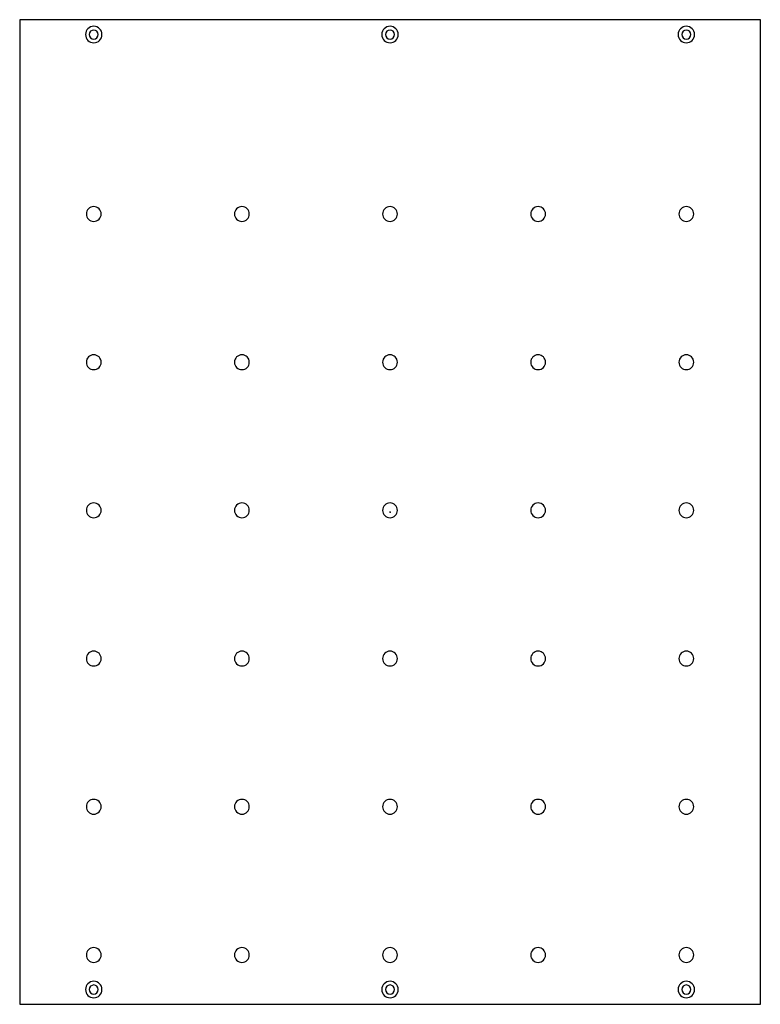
# Model space of a CAD drawing. Header units: millimetres. Extents: x 109 to 199, y 47 to 167.
import ezdxf

# ---------------------------------------------------------------- set-up
doc = ezdxf.new("R2010")
doc.units = ezdxf.units.MM
doc.header["$PDSIZE"] = -1

msp = doc.modelspace()

# ---------------------------------------------------------------- linework, layer by layer
at = {"color": 7, "linetype": 'Continuous', "lineweight": 25}
for p, q in [((108.6, 166.92), (108.6, 47.32)), ((198.6, 166.92), (108.6, 166.92)), ((198.6, 47.32), (198.6, 166.92)), ((108.6, 47.32), (198.6, 47.32))]:
    msp.add_line(p, q, dxfattribs=at)
at = {"color": 7, "linetype": 'Continuous'}
for q in [(153.6, 107.18), (153.62, 107.12)]:
    msp.add_line((153.6, 107.12), q, dxfattribs=at)
at = {"color": 7, "linetype": 'Continuous', "lineweight": 25}
for centre, radius, start, end in [((117.6, 165.12), 1, 0, 180), ((117.6, 165.12), 1, 180, 0), ((117.6, 165.12), 0.55, 0, 180), ((117.6, 165.12), 0.55, 180, 0), ((153.6, 165.12), 1, 0, 180), ((153.6, 165.12), 1, 180, 0), ((153.6, 165.12), 0.55, 0, 180), ((153.6, 165.12), 0.55, 180, 0), ((189.6, 165.12), 1, 0, 180), ((189.6, 165.12), 1, 180, 0), ((189.6, 165.12), 0.55, 0, 180), ((189.6, 165.12), 0.55, 180, 0), ((117.6, 143.32), 0.9, 0, 180), ((135.6, 143.32), 0.9, 0, 180), ((153.6, 143.32), 0.9, 0, 180), ((171.6, 143.32), 0.9, 0, 180), ((189.6, 143.32), 0.9, 0, 180), ((117.6, 143.32), 0.9, 180, 0), ((135.6, 143.32), 0.9, 180, 0), ((153.6, 143.32), 0.9, 180, 0), ((171.6, 143.32), 0.9, 180, 0), ((189.6, 143.32), 0.9, 180, 0), ((117.6, 125.32), 0.9, 0, 180), ((135.6, 125.32), 0.9, 0, 180), ((153.6, 125.32), 0.9, 0, 180), ((171.6, 125.32), 0.9, 0, 180), ((189.6, 125.32), 0.9, 0, 180), ((117.6, 125.32), 0.9, 180, 0), ((135.6, 125.32), 0.9, 180, 0), ((153.6, 125.32), 0.9, 180, 0), ((171.6, 125.32), 0.9, 180, 0), ((189.6, 125.32), 0.9, 180, 0), ((117.6, 107.32), 0.9, 0, 180), ((135.6, 107.32), 0.9, 0, 180), ((153.6, 107.32), 0.9, 0, 180), ((171.6, 107.32), 0.9, 0, 180), ((189.6, 107.32), 0.9, 0, 180), ((117.6, 107.32), 0.9, 180, 0), ((135.6, 107.32), 0.9, 180, 0), ((153.6, 107.32), 0.9, 180, 0), ((171.6, 107.32), 0.9, 180, 0), ((189.6, 107.32), 0.9, 180, 0), ((117.6, 89.32), 0.9, 0, 180), ((135.6, 89.32), 0.9, 0, 180), ((153.6, 89.32), 0.9, 0, 180), ((171.6, 89.32), 0.9, 0, 180), ((189.6, 89.32), 0.9, 0, 180), ((117.6, 89.32), 0.9, 180, 0), ((135.6, 89.32), 0.9, 180, 0), ((153.6, 89.32), 0.9, 180, 0), ((171.6, 89.32), 0.9, 180, 0), ((189.6, 89.32), 0.9, 180, 0), ((117.6, 71.32), 0.9, 0, 180), ((135.6, 71.32), 0.9, 0, 180), ((153.6, 71.32), 0.9, 0, 180), ((171.6, 71.32), 0.9, 0, 180), ((189.6, 71.32), 0.9, 0, 180), ((117.6, 71.32), 0.9, 180, 0), ((135.6, 71.32), 0.9, 180, 0), ((153.6, 71.32), 0.9, 180, 0), ((171.6, 71.32), 0.9, 180, 0), ((189.6, 71.32), 0.9, 180, 0), ((117.6, 53.32), 0.9, 0, 180), ((135.6, 53.32), 0.9, 0, 180), ((153.6, 53.32), 0.9, 0, 180), ((171.6, 53.32), 0.9, 0, 180), ((189.6, 53.32), 0.9, 0, 180), ((117.6, 53.32), 0.9, 180, 0), ((135.6, 53.32), 0.9, 180, 0), ((153.6, 53.32), 0.9, 180, 0), ((171.6, 53.32), 0.9, 180, 0), ((189.6, 53.32), 0.9, 180, 0), ((117.6, 49.12), 1, 0, 180), ((117.6, 49.12), 1, 180, 0), ((117.6, 49.12), 0.55, 0, 180), ((117.6, 49.12), 0.55, 180, 0), ((153.6, 49.12), 1, 0, 180), ((153.6, 49.12), 1, 180, 0), ((153.6, 49.12), 0.55, 0, 180), ((153.6, 49.12), 0.55, 180, 0), ((189.6, 49.12), 1, 0, 180), ((189.6, 49.12), 1, 180, 0), ((189.6, 49.12), 0.55, 0, 180), ((189.6, 49.12), 0.55, 180, 0)]:
    msp.add_arc(centre, radius, start, end, dxfattribs=at)
at = {"color": 7, "linetype": 'Continuous'}
msp.add_point((153.6, 107.12), dxfattribs=at)

doc.saveas('drawing.dxf')
